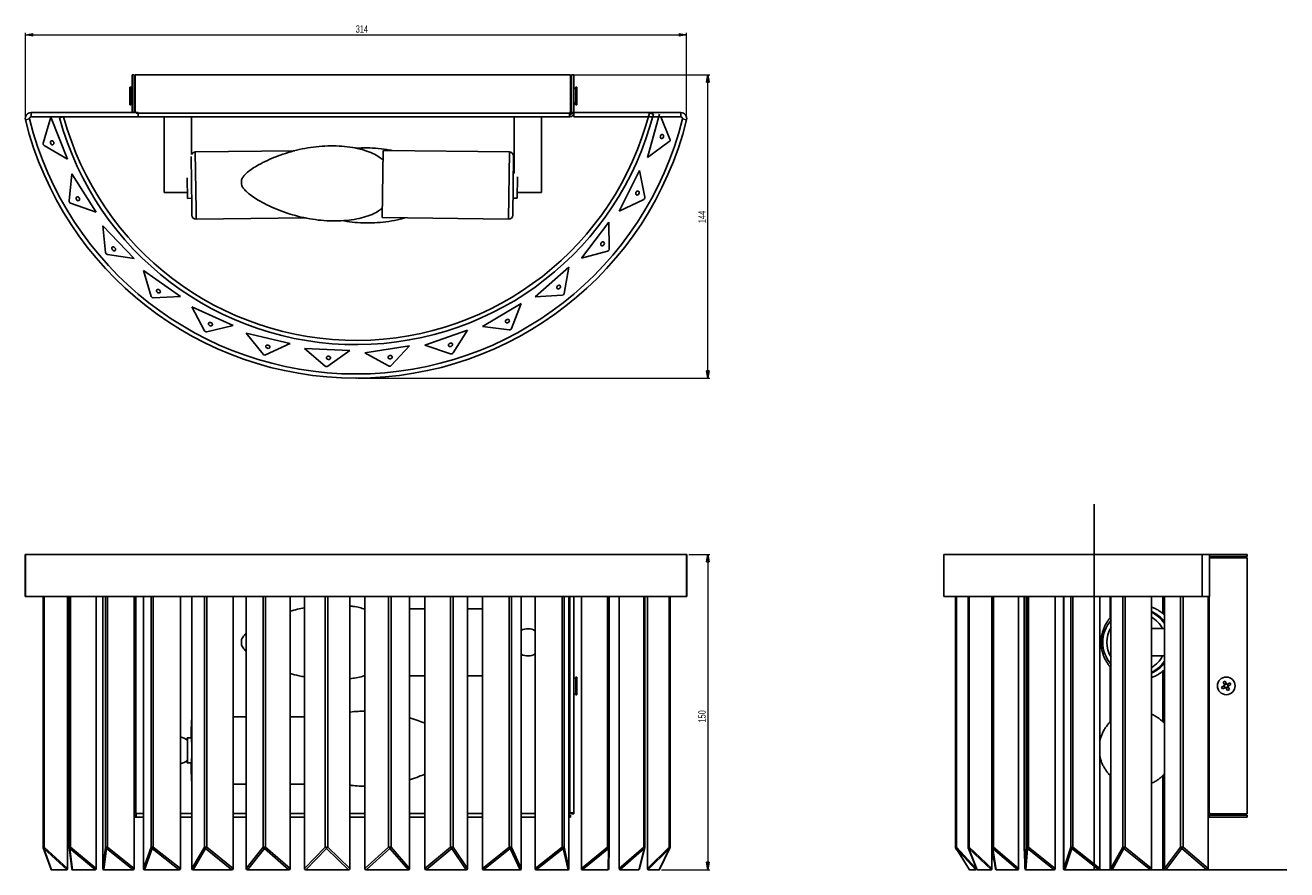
# Model space of a CAD drawing. Header units: millimetres. Extents: x 332 to 932, y 376 to 778.
import ezdxf

# ---------------------------------------------------------------- set-up
doc = ezdxf.new("R2010")
doc.units = ezdxf.units.MM
doc.header["$PDSIZE"] = -1
doc.styles.add('SLDTEXTSTYLE0', font='TXT', dxfattribs={"width": 0.75})
doc.dimstyles.new('SLDDIMSTYLE0', dxfattribs={"dimtxt": 3.5, "dimasz": 3.556, "dimexe": 0, "dimexo": 0.0625, "dimgap": 0.875, "dimtad": 1, "dimdec": 0, "dimrnd": 1e-09, "dimzin": 12, "dimdsep": 46, "dimtxsty": 'SLDTEXTSTYLE0', "dimblk1": 'CLOSED', "dimblk2": 'CLOSED', "dimsah": 1, "dimcen": 0.09, "dimadec": 0, "dimazin": 3, "dimtfac": 1, "dimtdec": 0, "dimtofl": 0, "dimtmove": 0, "dimatfit": 3, "dimldrblk": 'CLOSED', "dimfxl": 0, "dimfrac": 2, "dimtolj": 1, "dimtzin": 12, "dimarcsym": 0})

# ---------------------------------------------------------------- blocks, each defined once
blk = doc.blocks.new('_Closed')
at = {"color": 0, "linetype": 'ByBlock', "lineweight": -2}
for p, q in [((-1, 0.166667), (0, 0)), ((-1, 0.166667), (-1, -0.166667)), ((0, 0), (-1, -0.166667)), ((0, 0), (-1, 0))]:
    blk.add_line(p, q, dxfattribs=at)
blk = doc.blocks.new('_D')
at = {"color": 7, "linetype": 'Continuous', "lineweight": 0}
for p, q in [((647.38, 526.08), (657.46, 526.08)), ((656.46, 526.08), (656.46, 376.08)), ((634.37, 376.08), (657.46, 376.08))]:
    blk.add_line(p, q, dxfattribs=at)
at = {"color": 7, "linetype": 'Continuous', "lineweight": 18, "xscale": 3.556, "yscale": 3.556}
for p, rotation in [((656.46, 526.08, -47.77), 90.0000000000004), ((656.46, 376.08, -47.77), 270.0000000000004)]:
    blk.add_blockref('_Closed', p, dxfattribs=dict(at, rotation=rotation))
at = {"color": 7, "linetype": 'Continuous', "lineweight": 18, "insert": (651.95, 446.11), "char_height": 3.5, "attachment_point": 1, "rotation": 90, "style": 'SLDTEXTSTYLE0'}
blk.add_mtext('150', dxfattribs=at)
blk = doc.blocks.new('_D_1')
at = {"color": 7, "linetype": 'Continuous', "lineweight": 0}
for p, q in [((592.12, 754.25), (657.46, 754.25)), ((656.46, 609.93), (656.46, 754.25)), ((490.18, 609.93), (657.46, 609.93))]:
    blk.add_line(p, q, dxfattribs=at)
at = {"color": 7, "linetype": 'Continuous', "lineweight": 18, "xscale": 3.556, "yscale": 3.556}
for p, rotation in [((656.46, 754.25), 90.0000000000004), ((656.46, 609.93), 270.0000000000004)]:
    blk.add_blockref('_Closed', p, dxfattribs=dict(at, rotation=rotation))
at = {"color": 7, "linetype": 'Continuous', "lineweight": 18, "insert": (651.95, 683.7), "char_height": 3.5, "attachment_point": 1, "rotation": 90, "style": 'SLDTEXTSTYLE0'}
blk.add_mtext('144', dxfattribs=at)
blk = doc.blocks.new('_D_2')
at = {"color": 7, "linetype": 'Continuous', "lineweight": 0}
for p, q in [((331.99, 733.78), (331.99, 774.28)), ((646.38, 733.78), (646.38, 774.28)), ((331.99, 773.28), (646.38, 773.28))]:
    blk.add_line(p, q, dxfattribs=at)
at = {"color": 7, "linetype": 'Continuous', "lineweight": 18, "xscale": 3.556, "yscale": 3.556, "rotation": 180.0000000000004}
blk.add_blockref('_Closed', (331.99, 773.28), dxfattribs=at)
at = {"color": 7, "linetype": 'Continuous', "lineweight": 18, "xscale": 3.556, "yscale": 3.556}
blk.add_blockref('_Closed', (646.38, 773.28), dxfattribs=at)
at = {"color": 7, "linetype": 'Continuous', "lineweight": 18, "insert": (489.04, 777.79), "char_height": 3.5, "attachment_point": 1, "style": 'SLDTEXTSTYLE0'}
blk.add_mtext('314', dxfattribs=at)

msp = doc.modelspace()

# ---------------------------------------------------------------- linework, layer by layer
at = {"color": 7, "linetype": 'Continuous', "lineweight": 25}
for p, q in [((383.68, 754.25), (382.68, 754.25)), ((382.68, 736.3), (382.68, 754.25)), ((383.68, 736.3), (383.68, 754.25)), ((384.25, 754.25), (591.12, 754.25)), ((384.25, 754.25), (384.25, 736.3)), ((591.12, 736.3), (591.12, 754.25)), ((591.68, 754.25), (592.68, 754.25)), ((591.68, 754.25), (591.68, 736.3)), ((592.68, 754.25), (592.68, 736.3)), ((382.12, 748.45), (381.62, 748.45)), ((381.62, 742.94), (381.62, 748.45)), ((382.68, 747.89), (382.12, 748.45)), ((382.12, 742.94), (382.12, 748.45)), ((384.03, 746.55), (383.68, 746.89)), ((593.64, 748.45), (592.68, 747.5)), ((594.14, 748.45), (593.64, 748.45)), ((593.64, 748.45), (593.64, 740.05)), ((594.14, 748.45), (594.14, 740.05)), ((381.62, 740.05), (381.62, 742.94)), ((381.62, 740.05), (382.12, 740.05)), ((382.12, 740.05), (382.12, 742.94)), ((382.12, 740.05), (382.68, 740.62)), ((383.68, 741.62), (384.03, 741.96)), ((592.68, 741.01), (593.64, 740.05)), ((593.64, 740.05), (594.14, 740.05)), ((333.93, 733.26), (331.99, 732.78)), ((334.7, 736.25), (334.7, 734.25)), ((334.7, 736.25), (385.68, 736.25)), ((334.7, 734.25), (385.68, 734.25)), ((340.48, 721.74), (344.11, 734.08)), ((352.03, 714.09), (344.11, 734.08)), ((350.17, 734.25), (348.24, 733.73)), ((383.68, 736.3), (382.68, 736.3)), ((382.68, 736.25), (382.68, 736.3)), ((383.68, 736.25), (383.68, 736.3)), ((384.73, 736.3), (384.25, 736.3)), ((384.73, 736.3), (384.73, 736.05)), ((384.73, 736.05), (590.63, 736.05)), ((385.68, 736.25), (385.68, 734.25)), ((590.63, 734.25), (385.68, 734.25)), ((397.98, 734.25), (397.98, 698.25)), ((410.98, 716.36), (410.98, 734.25)), ((564.38, 734.25), (564.38, 707.52)), ((577.38, 698.25), (577.38, 734.25)), ((591.12, 736.3), (590.63, 736.3)), ((590.63, 736.05), (590.63, 736.3)), ((590.63, 734.25), (590.63, 736.05)), ((590.88, 735.25), (590.63, 735.25)), ((590.88, 734.25), (590.63, 734.25)), ((590.88, 735.25), (590.88, 734.25)), ((591.68, 736.3), (592.68, 736.3)), ((591.68, 736.3), (591.68, 736.05)), ((591.68, 736.05), (592.68, 736.05)), ((592.68, 736.3), (592.68, 736.25)), ((592.68, 734.25), (592.68, 736.25)), ((592.68, 736.25), (643.66, 736.25)), ((592.68, 734.25), (643.66, 734.25)), ((633.53, 735.58), (627.82, 714.86)), ((628.67, 736.05), (630.61, 735.55)), ((638.47, 723.71), (634.09, 734.25)), ((643.66, 734.25), (643.66, 736.25)), ((646.38, 732.78), (644.44, 733.26)), ((340.94, 720.6), (352.03, 714.09)), ((638.15, 722.52), (627.82, 714.86)), ((411.11, 691.25), (410.81, 715.44)), ((460.1, 718.14), (412.78, 717.54)), ((502.09, 718.3), (501.69, 686.31)), ((562.09, 717.55), (502.09, 718.3)), ((564.06, 715.52), (563.71, 687.53)), ((623.94, 708.71), (614.38, 689.45)), ((626.53, 696.11), (623.94, 708.71)), ((352.79, 694.29), (354, 707.1)), ((365.58, 688.98), (354, 707.1)), ((408.94, 705.18), (409.06, 695.49)), ((564.38, 707.52), (563.96, 707.52)), ((565.81, 695.5), (565.94, 705.77)), ((397.98, 698.25), (409.02, 698.25)), ((565.84, 698.25), (577.38, 698.25)), ((353.45, 693.26), (365.58, 688.98)), ((409.06, 695.49), (411.06, 695.52)), ((411.16, 687.52), (411.11, 691.25)), ((563.81, 695.52), (565.81, 695.5)), ((625.98, 695.01), (614.38, 689.45)), ((413.18, 685.54), (465.18, 686.2)), ((501.69, 686.31), (561.68, 685.55)), ((609.4, 684.16), (596.34, 667.08)), ((609.54, 671.3), (609.4, 684.16)), ((370.11, 669.69), (368.86, 682.49)), ((383.68, 666.92), (368.86, 682.49)), ((370.96, 668.8), (383.68, 666.92)), ((608.79, 670.32), (596.34, 667.08)), ((405.66, 648.72), (388.13, 661.18)), ((391.81, 648.85), (388.13, 661.18)), ((590.45, 662.83), (574.37, 648.56)), ((588.12, 650.18), (590.45, 662.83)), ((392.81, 648.14), (405.66, 648.72)), ((587.2, 649.36), (574.37, 648.56)), ((430.7, 635.05), (411.12, 643.93)), ((417.08, 632.53), (411.12, 643.93)), ((567.77, 645.51), (549.26, 634.57)), ((563.08, 633.54), (567.77, 645.51)), ((418.2, 632.02), (430.7, 635.05)), ((457.9, 626.4), (436.98, 631.39)), ((445, 621.34), (436.98, 631.39)), ((542.2, 632.84), (521.95, 625.63)), ((535.31, 621.98), (542.2, 632.84)), ((562.02, 632.91), (549.26, 634.57)), ((446.2, 621.05), (457.9, 626.4)), ((486.24, 623.11), (464.76, 624.01)), ((474.55, 615.67), (464.76, 624.01)), ((514.69, 625.28), (493.43, 622.07)), ((505.85, 615.94), (514.69, 625.28)), ((534.15, 621.57), (521.95, 625.63)), ((475.78, 615.62), (486.24, 623.11)), ((504.63, 615.75), (493.43, 622.07)), ((331.9, 526.08), (331.9, 506.08)), ((331.99, 526.08), (331.9, 526.08)), ((331.99, 526.08), (331.99, 506.08)), ((646.38, 526.08), (331.99, 526.08)), ((646.38, 526.08), (646.38, 506.08)), ((646.46, 526.08), (646.38, 526.08)), ((646.46, 506.08), (646.46, 526.08)), ((768.64, 526.08), (768.64, 506.08)), ((891.49, 526.08), (768.64, 526.08)), ((891.49, 526.08), (891.49, 506.08)), ((894.96, 526.08), (891.49, 526.08)), ((894.96, 526.08), (895.01, 526.08)), ((894.96, 526.08), (894.96, 506.08)), ((894.96, 525.08), (895.01, 525.08)), ((895.01, 524.03), (894.96, 524.03)), ((895.01, 525.08), (895.01, 526.08)), ((895.01, 526.08), (912.96, 526.08)), ((895.01, 525.08), (912.96, 525.08)), ((895.01, 524.03), (895.01, 524.51)), ((912.96, 524.51), (895.01, 524.51)), ((912.96, 525.08), (912.96, 526.08)), ((912.96, 524.51), (912.96, 402.64)), ((331.99, 506.08), (331.9, 506.08)), ((646.38, 506.08), (331.99, 506.08)), ((340.44, 506.08), (340.44, 386.83)), ((352.03, 376.69), (352.03, 506.08)), ((352.79, 506.08), (352.79, 386.83)), ((365.58, 376.69), (365.58, 506.08)), ((368.86, 506.08), (368.86, 376.69)), ((383.68, 376.69), (383.68, 506.08)), ((388.13, 506.08), (388.13, 376.69)), ((405.66, 376.69), (405.66, 506.08)), ((411.12, 506.08), (411.12, 376.69)), ((430.7, 376.69), (430.7, 506.08)), ((436.98, 506.08), (436.98, 376.69)), ((457.9, 376.69), (457.9, 506.08)), ((464.76, 506.08), (464.76, 376.69)), ((486.24, 376.69), (486.24, 506.08)), ((493.43, 506.08), (493.43, 376.69)), ((514.69, 376.69), (514.69, 506.08)), ((521.95, 506.08), (521.95, 376.69)), ((542.2, 376.69), (542.2, 506.08)), ((549.26, 506.08), (549.26, 376.69)), ((567.77, 376.69), (567.77, 506.08)), ((574.37, 506.08), (574.37, 376.69)), ((590.45, 376.69), (590.45, 506.08)), ((592.68, 506.08), (592.68, 403.13)), ((596.34, 506.08), (596.34, 376.69)), ((609.54, 506.08), (609.54, 386.83)), ((614.38, 506.08), (614.38, 376.69)), ((626.55, 386.83), (626.55, 506.08)), ((627.82, 506.08), (627.82, 376.69)), ((638.55, 386.83), (638.55, 506.08)), ((646.46, 506.08), (646.38, 506.08)), ((891.49, 506.08), (768.64, 506.08)), ((774.15, 506.08), (774.15, 386.83)), ((774.34, 506.08), (774.34, 386.83)), ((780.23, 506.08), (780.23, 386.83)), ((791.55, 376.69), (791.55, 506.08)), ((791.62, 506.08), (791.62, 386.83)), ((804.23, 376.69), (804.23, 506.08)), ((806.85, 506.08), (806.85, 386.83)), ((807.27, 506.08), (807.27, 376.69)), ((821.54, 376.69), (821.54, 506.08)), ((825.63, 376.69), (825.63, 506.08)), ((825.79, 506.08), (825.79, 376.69)), ((842.87, 376.69), (842.87, 506.08)), ((847.69, 495.83), (847.69, 506.08)), ((848.16, 506.08), (848.16, 376.69)), ((867.42, 376.69), (867.42, 506.08)), ((872.8, 497.94), (872.8, 506.08)), ((873.57, 506.08), (873.57, 376.69)), ((894.96, 506.08), (891.49, 506.08)), ((894.3, 376.69), (894.3, 506.08)), ((521.95, 500.28), (514.69, 500.28)), ((549.26, 500.28), (542.2, 500.28)), ((873.57, 490.78), (867.42, 490.78)), ((867.42, 477.78), (873.57, 477.78)), ((514.69, 468.28), (521.95, 468.28)), ((542.2, 468.28), (549.26, 468.28)), ((847.69, 446.27), (847.69, 472.71)), ((872.8, 446.51), (872.8, 470.62)), ((593.64, 467.78), (592.68, 466.82)), ((594.14, 467.78), (593.64, 467.78)), ((593.64, 467.78), (593.64, 461.63)), ((594.14, 467.78), (594.14, 461.63)), ((900.78, 463.01), (901.94, 463.62)), ((901.25, 462.1), (900.78, 463.01)), ((902.42, 462.71), (901.25, 462.1)), ((901.49, 465.29), (902.4, 465.76)), ((902.1, 464.12), (901.49, 465.29)), ((902.36, 462.68), (901.89, 463.59)), ((902.07, 464.18), (902.98, 464.65)), ((902.4, 465.76), (903.01, 464.6)), ((903.53, 461.39), (902.92, 462.55)), ((903.86, 462.97), (902.95, 462.5)), ((903.51, 464.44), (904.68, 465.05)), ((903.57, 464.47), (904.04, 463.56)), ((903.83, 463.03), (904.44, 461.86)), ((905.15, 464.14), (903.99, 463.53)), ((904.68, 465.05), (905.15, 464.14)), ((592.68, 460.33), (593.64, 459.38)), ((593.64, 461.63), (593.64, 459.38)), ((593.64, 459.38), (594.14, 459.38)), ((594.14, 461.63), (594.14, 459.38)), ((904.44, 461.86), (903.53, 461.39)), ((436.98, 448.88), (430.7, 448.88)), ((464.76, 448.88), (457.9, 448.88)), ((410.98, 438.88), (408.98, 438.88)), ((411.12, 441.38), (411.11, 442.4)), ((408.98, 426.88), (410.98, 426.88)), ((847.69, 376.69), (847.69, 421.09)), ((872.8, 376.69), (872.8, 420.86)), ((430.7, 416.88), (436.98, 416.88)), ((457.9, 416.88), (464.76, 416.88)), ((383.68, 403.13), (384.48, 403.13)), ((383.68, 402.64), (383.68, 403.13)), ((383.68, 402.64), (383.68, 402.64)), ((384.25, 402.08), (384.25, 401.08)), ((384.73, 402.08), (384.25, 402.08)), ((384.48, 403.13), (384.73, 403.13)), ((384.73, 403.13), (384.73, 402.88)), ((384.73, 402.88), (384.73, 401.08)), ((590.63, 402.88), (590.63, 403.13)), ((590.63, 403.13), (590.88, 403.13)), ((590.63, 401.08), (590.63, 402.88)), ((591.12, 402.08), (590.63, 402.08)), ((590.88, 403.13), (592.68, 403.13)), ((591.12, 402.08), (591.12, 401.08)), ((591.68, 403.13), (591.68, 402.64)), ((591.68, 402.64), (592.68, 402.64)), ((592.68, 403.13), (592.68, 402.64)), ((894.3, 403.13), (894.76, 403.13)), ((894.76, 403.13), (895.01, 403.13)), ((894.76, 402.08), (894.76, 401.08)), ((895.01, 402.08), (894.76, 402.08)), ((895.01, 403.13), (895.01, 402.64)), ((895.01, 402.64), (912.96, 402.64)), ((895.01, 402.08), (895.01, 401.08)), ((912.96, 402.08), (895.01, 402.08)), ((912.96, 402.08), (912.96, 401.08)), ((384.73, 401.08), (384.25, 401.08)), ((388.13, 401.08), (384.73, 401.08)), ((411.12, 401.08), (405.66, 401.08)), ((436.98, 401.08), (430.7, 401.08)), ((464.76, 401.08), (457.9, 401.08)), ((493.43, 401.08), (486.24, 401.08)), ((521.95, 401.08), (514.69, 401.08)), ((549.26, 401.08), (542.2, 401.08)), ((574.37, 401.08), (567.77, 401.08)), ((590.63, 401.08), (590.45, 401.08)), ((591.12, 401.08), (590.63, 401.08)), ((895.01, 401.08), (894.76, 401.08)), ((912.96, 401.08), (895.01, 401.08)), ((340.5, 386.49), (344.17, 376.24)), ((351.8, 376.08), (340.71, 386.21)), ((340.71, 386.21), (344.34, 376.08)), ((340.94, 386.83), (352.03, 376.69)), ((352.79, 386.71), (354.01, 376.51)), ((365.25, 376.08), (353.12, 386.21)), ((353.12, 386.21), (354.33, 376.08)), ((353.45, 386.83), (365.58, 376.69)), ((368.86, 376.69), (370.11, 386.83)), ((370.54, 386.21), (369.28, 376.08)), ((370.11, 386.83), (370.96, 386.83)), ((383.26, 376.08), (370.54, 386.21)), ((370.96, 386.83), (383.68, 376.69)), ((388.13, 376.69), (391.81, 386.83)), ((392.31, 386.21), (388.64, 376.08)), ((391.81, 386.83), (392.81, 386.83)), ((405.16, 376.08), (392.31, 386.21)), ((392.81, 386.83), (405.66, 376.69)), ((411.12, 376.69), (417.08, 386.83)), ((417.64, 386.21), (411.68, 376.08)), ((417.08, 386.83), (418.2, 386.83)), ((430.14, 376.08), (417.64, 386.21)), ((418.2, 386.83), (430.7, 376.69)), ((436.98, 376.69), (445, 386.83)), ((445.6, 386.21), (437.58, 376.08)), ((445, 386.83), (446.2, 386.83)), ((457.3, 376.08), (445.6, 386.21)), ((446.2, 386.83), (457.9, 376.69)), ((464.76, 376.69), (474.55, 386.83)), ((475.17, 386.21), (465.37, 376.08)), ((474.55, 386.83), (475.78, 386.83)), ((485.62, 376.08), (475.17, 386.21)), ((475.78, 386.83), (486.24, 376.69)), ((493.43, 376.69), (504.63, 386.83)), ((505.24, 386.21), (494.04, 376.08)), ((504.63, 386.83), (505.85, 386.83)), ((514.08, 376.08), (505.24, 386.21)), ((505.85, 386.83), (514.69, 376.69)), ((521.95, 376.69), (534.15, 386.83)), ((534.73, 386.21), (522.53, 376.08)), ((534.15, 386.83), (535.31, 386.83)), ((541.62, 376.08), (534.73, 386.21)), ((535.31, 386.83), (542.2, 376.69)), ((549.26, 376.69), (562.02, 386.83)), ((562.55, 386.21), (549.79, 376.08)), ((562.02, 386.83), (563.08, 386.83)), ((567.24, 376.08), (562.55, 386.21)), ((563.08, 386.83), (567.77, 376.69)), ((574.37, 376.69), (587.2, 386.83)), ((587.66, 386.21), (574.83, 376.08)), ((587.2, 386.83), (588.12, 386.83)), ((589.99, 376.08), (587.66, 386.21)), ((588.12, 386.83), (590.45, 376.69)), ((596.34, 376.69), (608.79, 386.83)), ((609.16, 386.21), (596.72, 376.08)), ((608.79, 386.83), (609.54, 386.83)), ((609.03, 376.08), (609.16, 386.21)), ((609.54, 386.83), (609.4, 376.69)), ((614.38, 376.69), (625.98, 386.83)), ((626.26, 386.21), (614.66, 376.08)), ((623.67, 376.08), (626.26, 386.21)), ((623.91, 376.34), (626.52, 386.58)), ((627.82, 376.69), (638.15, 386.83)), ((638.31, 386.21), (627.98, 376.08)), ((633.37, 376.08), (638.31, 386.21)), ((633.46, 376.15), (638.45, 386.39)), ((774.34, 386.23), (775.52, 384.63)), ((774.49, 386.3), (780.84, 376.1)), ((783.9, 376.08), (774.56, 386.21)), ((774.56, 386.21), (780.87, 376.08)), ((774.65, 386.83), (783.99, 376.69)), ((780.3, 386.45), (784.41, 376.21)), ((791.35, 376.08), (780.49, 386.21)), ((780.49, 386.21), (784.55, 376.08)), ((780.7, 386.83), (791.55, 376.69)), ((791.63, 386.66), (793.3, 376.45)), ((803.91, 376.08), (791.94, 386.21)), ((791.94, 386.21), (793.6, 376.08)), ((792.25, 386.83), (804.23, 376.69)), ((806.85, 386.77), (807.27, 379.49)), ((807.27, 376.69), (808.08, 386.83)), ((808.49, 386.21), (807.68, 376.08)), ((808.08, 386.83), (808.89, 386.83)), ((821.13, 376.08), (808.49, 386.21)), ((808.89, 386.83), (821.54, 376.69)), ((825.79, 376.69), (829.03, 386.83)), ((829.52, 386.21), (826.28, 376.08)), ((829.03, 386.83), (830.01, 386.83)), ((842.38, 376.08), (829.52, 386.21)), ((830.01, 386.83), (842.87, 376.69)), ((848.16, 376.69), (853.72, 386.83)), ((854.27, 386.21), (848.72, 376.08)), ((853.72, 386.83), (854.82, 386.83)), ((866.87, 376.08), (854.27, 386.21)), ((854.82, 386.83), (867.42, 376.69)), ((873.57, 376.69), (881.24, 386.83)), ((881.83, 386.21), (874.16, 376.08)), ((881.24, 386.83), (882.42, 386.83)), ((893.7, 376.08), (881.83, 386.21)), ((882.42, 386.83), (894.3, 376.69)), ((791.55, 383.85), (792.74, 379.86)), ((344.34, 376.08), (351.8, 376.08)), ((354.33, 376.08), (365.25, 376.08)), ((369.28, 376.08), (383.26, 376.08)), ((388.64, 376.08), (405.16, 376.08)), ((411.68, 376.08), (430.14, 376.08)), ((437.58, 376.08), (457.3, 376.08)), ((465.37, 376.08), (485.62, 376.08)), ((494.04, 376.08), (514.08, 376.08)), ((522.53, 376.08), (541.62, 376.08)), ((549.79, 376.08), (567.24, 376.08)), ((574.83, 376.08), (589.99, 376.08)), ((596.72, 376.08), (609.03, 376.08)), ((614.66, 376.08), (623.67, 376.08)), ((627.98, 376.08), (633.37, 376.08)), ((780.87, 376.08), (783.9, 376.08)), ((783.99, 376.69), (783.99, 377.25)), ((784.55, 376.08), (791.35, 376.08)), ((793.6, 376.08), (803.91, 376.08)), ((807.68, 376.08), (821.13, 376.08)), ((826.28, 376.08), (826.08, 376.08)), ((826.28, 376.08), (842.38, 376.08)), ((848.72, 376.08), (848.21, 376.08)), ((848.72, 376.08), (866.87, 376.08)), ((874.16, 376.08), (873.37, 376.08)), ((874.16, 376.08), (893.7, 376.08))]:
    msp.add_line(p, q, dxfattribs=at)
at = {"color": 8, "linetype": 'Continuous', "lineweight": 25}
for p, q in [((384.03, 743.53), (384.03, 746.55)), ((384.03, 741.96), (384.03, 743.53)), ((413.13, 689.81), (412.78, 717.54)), ((562.09, 717.55), (561.68, 685.55)), ((413.18, 685.54), (413.13, 689.81)), ((340.94, 506.08), (340.94, 386.83)), ((353.45, 506.08), (353.45, 386.83)), ((370.11, 386.83), (370.11, 506.08)), ((370.96, 506.08), (370.96, 386.83)), ((384.48, 506.08), (384.48, 403.13)), ((391.81, 386.83), (391.81, 506.08)), ((392.81, 506.08), (392.81, 386.83)), ((417.08, 386.83), (417.08, 506.08)), ((418.2, 506.08), (418.2, 386.83)), ((445, 386.83), (445, 506.08)), ((446.2, 506.08), (446.2, 386.83)), ((474.55, 386.83), (474.55, 506.08)), ((475.78, 506.08), (475.78, 386.83)), ((504.63, 386.83), (504.63, 506.08)), ((505.85, 506.08), (505.85, 386.83)), ((534.15, 386.83), (534.15, 506.08)), ((535.31, 506.08), (535.31, 386.83)), ((562.02, 386.83), (562.02, 506.08)), ((563.08, 506.08), (563.08, 386.83)), ((587.2, 386.83), (587.2, 506.08)), ((588.12, 506.08), (588.12, 386.83)), ((590.88, 403.13), (590.88, 506.08)), ((608.79, 386.83), (608.79, 506.08)), ((625.98, 386.83), (625.98, 506.08)), ((638.15, 386.83), (638.15, 506.08)), ((774.33, 506.08), (774.33, 386.83)), ((774.65, 506.08), (774.65, 386.83)), ((780.7, 506.08), (780.7, 386.83)), ((792.25, 506.08), (792.25, 386.83)), ((806.85, 506.08), (806.85, 386.83)), ((808.08, 386.83), (808.08, 506.08)), ((808.89, 506.08), (808.89, 386.83)), ((829.03, 386.83), (829.03, 506.08)), ((830.01, 506.08), (830.01, 386.83)), ((853.72, 386.83), (853.72, 506.08)), ((854.82, 506.08), (854.82, 386.83)), ((881.24, 386.83), (881.24, 506.08)), ((882.42, 506.08), (882.42, 386.83)), ((894.76, 506.08), (894.76, 403.13)), ((384.73, 402.88), (388.13, 402.88)), ((405.66, 402.88), (411.12, 402.88)), ((430.7, 402.88), (436.98, 402.88)), ((457.9, 402.88), (464.76, 402.88)), ((486.24, 402.88), (493.43, 402.88)), ((514.69, 402.88), (521.95, 402.88)), ((542.2, 402.88), (549.26, 402.88)), ((567.77, 402.88), (574.37, 402.88)), ((590.45, 402.88), (590.63, 402.88)), ((340.44, 386.83), (340.94, 386.83)), ((352.79, 386.83), (353.45, 386.83)), ((625.98, 386.83), (626.55, 386.83)), ((638.15, 386.83), (638.55, 386.83)), ((774.15, 386.83), (774.33, 386.83)), ((774.33, 386.83), (774.34, 386.82)), ((774.34, 386.83), (774.65, 386.83)), ((780.23, 386.83), (780.7, 386.83)), ((791.55, 384.09), (792.66, 380.39)), ((791.62, 386.83), (792.25, 386.83)), ((806.85, 386.83), (807.27, 379.54)), ((806.85, 386.77), (806.85, 386.83)), ((806.85, 386.83), (806.85, 386.83))]:
    msp.add_line(p, q, dxfattribs=at)
at = {"color": 7, "linetype": 'Continuous'}
for p, q in [((840.17, 549.93), (840.17, 376.08)), ((840.17, 376.08), (931.74, 376.08))]:
    msp.add_line(p, q, dxfattribs=at)
at = {"color": 8, "linetype": 'Continuous', "lineweight": 25, "flags": 128}
for points in [[(411, 446.84), (410.98, 446.88), (410.96, 446.75), (410.95, 446.67)], [(410.96, 418.99), (410.98, 418.88), (411, 418.93)], [(774.49, 386.3), (774.51, 386.27), (774.56, 386.21)]]:
    msp.add_lwpolyline(points, dxfattribs=at)
at = {"color": 7, "linetype": 'Continuous', "lineweight": 25, "flags": 128}
for points in [[(408.94, 437.61), (408.95, 438.23), (408.96, 438.68), (408.98, 438.87), (409, 438.8), (409.01, 438.47), (409.02, 437.9), (409.04, 437.1), (409.05, 436.13), (409.05, 435.01), (409.06, 433.79), (409.06, 432.54), (409.06, 431.3), (409.05, 430.13), (409.04, 429.08), (409.03, 428.2), (409.02, 427.52), (409, 427.08), (408.99, 426.88), (408.97, 426.95), (408.96, 427.28), (408.94, 427.85), (408.94, 428.14)], [(894.76, 401.08), (894.41, 401.11), (894.3, 401.14)]]:
    msp.add_lwpolyline(points, dxfattribs=at)
at = {"color": 7, "linetype": 'Continuous', "lineweight": 25}
msp.add_circle((902.96, 463.58), 4.2, dxfattribs=at)
for centre, radius, start, end in [((384.74, 747.25), 1, 225, 240.9185), ((591.03, 747.25), 1, 275.28641, 311.13381), ((384.74, 741.25), 1, 119.0815, 135), ((591.03, 741.25), 1, 48.86619, 84.71359), ((334.7, 733.45), 2.8, 90, 193.98724), ((489.18, 771.93), 162, 193.98724, 346.01276), ((334.7, 733.45), 0.8, 90, 193.98724), ((489.18, 771.93), 160, 193.98724, 346.01276), ((489.18, 771.93), 146.03, 195.16559, 345.57502), ((489.18, 771.93), 144.03, 195.16559, 345.57502), ((590.88, 736.05), 1.8, 270, 0), ((590.88, 736.05), 0.8, 270, 0), ((643.66, 733.45), 2.8, 346.01276, 90), ((643.66, 733.45), 0.8, 346.01276, 90), ((341.44, 721.46), 1, 163.59527, 239.59527), ((637.55, 723.33), 1, 306.59527, 22.59527), ((412.81, 715.54), 2, 90.72145, 155.71674), ((562.06, 715.55), 2, 359.27855, 89.27855), ((625.55, 695.91), 1, 295.59527, 11.59527), ((353.79, 694.2), 1, 174.59527, 250.59527), ((413.16, 687.54), 2, 180.72145, 270.72145), ((561.71, 687.55), 2, 269.27855, 359.27855), ((371.11, 669.79), 1, 185.59527, 261.59527), ((608.54, 671.29), 1, 284.59527, 0.59527), ((392.76, 649.14), 1, 196.59527, 272.59527), ((587.14, 650.36), 1, 273.59527, 349.59527), ((417.97, 633), 1, 207.59527, 283.59527), ((562.14, 633.9), 1, 262.59527, 338.59527), ((445.79, 621.96), 1, 218.59527, 294.59527), ((534.47, 622.52), 1, 251.59527, 327.59527), ((475.2, 616.43), 1, 229.59527, 305.59527), ((505.13, 616.62), 1, 240.59527, 316.59527), ((861.02, 484.28), 16, 38.31714, 66.40039), ((860.26, 484.28), 16, 33.71507, 63.41227), ((860.26, 484.28), 16, 139.12646, 220.87354), ((570.88, 484.28), 6.5, 57.57679, 118.62647), ((570.88, 484.28), 6.5, 241.37353, 302.42321), ((860.26, 484.27), 16, 296.58777, 326.28488), ((861.02, 484.27), 16, 293.59966, 321.68282), ((902.96, 463.58), 1.03, 147.74732, 177.52267), ((902.96, 463.58), 0.851, 170.39389, 244.8761), ((902.96, 463.58), 0.851, 154.8761, 170.39389), ((902.96, 463.58), 0.851, 80.39389, 154.8761), ((902.96, 463.58), 1.03, 237.74732, 267.52267), ((902.96, 463.58), 0.851, 244.8761, 260.39389), ((902.96, 463.58), 0.851, 260.39389, 334.8761), ((902.96, 463.58), 1.03, 57.74732, 87.52267), ((902.96, 463.58), 0.851, 64.8761, 80.39389), ((902.96, 463.58), 0.851, 350.39389, 64.8761), ((902.96, 463.58), 0.851, 334.8761, 350.39389), ((902.96, 463.58), 1.03, 327.74732, 357.52267), ((631.25, 439.12), 220.43, 178.03784, 180.06399), ((339.65, 442.75), 71.47, 359.71743, 3.27877), ((404.48, 432.88), 6.5, 46.75543, 79.59344), ((225.6, 432.88), 185.48, 358.14628, 1.85372), ((144.96, 432.88), 264.07, 359.71282, 0.28718), ((404.48, 432.88), 6.5, 280.40656, 313.24457), ((590.71, 426.05), 179.89, 179.73692, 182.24852), ((297.5, 424.26), 113.63, 357.3109, 0.05822), ((894.76, 402.88), 0.8, 234.15906, 270), ((341.44, 386.83), 1, 180, 199.71753), ((341.73, 386.18), 1.02, 141.05672, 178.53123), ((353.79, 386.83), 1, 180, 186.8162), ((354.89, 385.66), 1.85, 140.7892, 162.58799), ((370.92, 386.93), 0.815, 187.26106, 241.91611), ((374.96, 383.62), 5.13, 141.22828, 149.59455), ((392.76, 387.09), 0.995, 195.67163, 242.69394), ((377.12, 399.1), 19.93, 319.67517, 321.95926), ((418.21, 387.29), 1.22, 202.43536, 242.20973), ((414.64, 389.5), 4.46, 312.31569, 323.03922), ((446.34, 387.53), 1.51, 207.66498, 240.75264), ((443.93, 388.43), 2.78, 306.91106, 324.67132), ((476.15, 387.81), 1.88, 211.57172, 238.3778), ((474.03, 387.96), 2.08, 302.97342, 327.07706), ((506.63, 388.19), 2.42, 214.38498, 234.96788), ((504.41, 387.64), 1.66, 300.16942, 330.47772), ((536.96, 388.89), 3.49, 216.32822, 230.25556), ((534.1, 387.39), 1.34, 298.3154, 335.10082), ((567.97, 391.41), 7.51, 217.62235, 223.82034), ((562.04, 387.18), 1.09, 297.38592, 341.17139), ((577.03, 378.73), 13, 35.09697, 38.4852), ((587.25, 387), 0.888, 297.55785, 348.85998), ((606.73, 385.15), 2.66, 23.48709, 39.06537), ((608.81, 386.85), 0.733, 299.28949, 358.15805), ((624.99, 386.02), 1.28, 8.74534, 39.20497), ((625.55, 386.83), 1, 345.69074, 0), ((637.51, 386.33), 0.809, 351.68166, 38.07085), ((637.55, 386.83), 1, 334.00702, 0), ((775.15, 386.83), 1, 180, 216.45104), ((775.34, 386.83), 1, 180, 211.92526), ((775.19, 386.43), 0.671, 143.87922, 199.12048), ((781.23, 386.83), 1, 180, 201.83419), ((781.43, 386.24), 0.94, 141.26167, 181.65812), ((792.62, 386.83), 1, 180, 189.28837), ((793.51, 385.8), 1.63, 140.76132, 165.28919), ((807.85, 386.83), 1, 180, 183.2887), ((808.86, 386.9), 0.787, 185.56008, 241.59746), ((812.01, 384.31), 4, 141.12336, 151.7191), ((829.96, 387.06), 0.959, 194.26528, 242.65948), ((763.88, 438.85), 84.14, 321.26992, 321.80532), ((854.82, 387.25), 1.18, 201.32501, 242.37501), ((850.77, 389.9), 5.09, 313.49169, 322.80829), ((882.53, 387.48), 1.45, 206.81924, 241.0849), ((880.01, 388.56), 2.97, 307.77237, 324.32349)]:
    msp.add_arc(centre, radius, start, end, dxfattribs=at)
at = {"color": 8, "linetype": 'Continuous', "lineweight": 25}
for centre, radius, start, end in [((860.24, 484.28), 14, 27.66178, 59.11599), ((860.24, 484.28), 14, 149.58291, 210.41709), ((860.24, 484.28), 14, 300.88407, 332.33816), ((341.07, 386.7), 0.605, 200.15448, 233.57501), ((353.49, 386.81), 0.706, 188.55507, 238.45994), ((625.89, 386.75), 0.647, 303.99215, 344.94161), ((637.96, 386.63), 0.545, 309.94654, 333.83435), ((774.84, 386.54), 0.58, 150.02115, 211.6729), ((780.85, 386.67), 0.586, 202.16964, 232.4931), ((792.31, 386.79), 0.688, 190.65028, 237.72694)]:
    msp.add_arc(centre, radius, start, end, dxfattribs=at)
at = {"color": 7, "linetype": 'Continuous', "lineweight": 25}
for centre, major_axis in [((634.64, 724.91), (0.266, 0.964)), ((344.71, 721.95), (-0.368, 0.93)), ((356.91, 695.3), (-0.539, 0.842)), ((623, 698.02), (0.445, 0.896)), ((373.96, 671.47), (-0.69, 0.724)), ((606.43, 673.84), (0.607, 0.794)), ((585.56, 653.27), (0.748, 0.664)), ((395.24, 651.33), (0.815, -0.579)), ((419.98, 635.62), (0.911, -0.413)), ((561.15, 637.06), (0.861, 0.509)), ((447.26, 624.92), (0.973, -0.232)), ((534.09, 625.81), (0.942, 0.335)), ((476.08, 619.62), (0.999, -0.042)), ((505.39, 619.92), (0.989, 0.149))]:
    msp.add_ellipse(centre, major_axis=major_axis, ratio=0.781286, dxfattribs=at)
for centre, major_axis, ratio, start_param, end_param in [((344.71, 377.7), (0.4, 1.62), 0.273012, 2.752381, 3.209219), ((351.43, 377.7), (-0.4, 1.62), 0.273012, 3.073966, 3.974795), ((354.88, 377.7), (0.64, 1.61), 0.372754, 2.539368, 3.28851), ((364.71, 377.7), (-0.64, 1.61), 0.372754, 2.994676, 3.895504), ((369.98, 377.7), (0.88, 1.58), 0.435939, 2.480283, 3.381111), ((382.56, 377.7), (-0.88, 1.58), 0.435939, 2.902074, 3.802903), ((389.46, 377.7), (1.11, 1.54), 0.467914, 2.566544, 3.467372), ((404.33, 377.7), (-1.11, 1.54), 0.467914, 2.815813, 3.716642), ((412.6, 377.7), (1.29, 1.5), 0.480184, 2.632547, 3.533375), ((429.22, 377.7), (-1.29, 1.5), 0.480184, 2.74981, 3.650639), ((438.56, 377.7), (1.41, 1.47), 0.483269, 2.673757, 3.574585), ((456.32, 377.7), (-1.41, 1.47), 0.483269, 2.7086, 3.609429), ((466.38, 377.7), (1.46, 1.46), 0.483566, 2.690622, 3.591451), ((484.62, 377.7), (-1.46, 1.46), 0.483566, 2.691735, 3.592563), ((495.04, 377.7), (1.44, 1.47), 0.483516, 2.684051, 3.584879), ((513.08, 377.7), (-1.44, 1.47), 0.483516, 2.698306, 3.599135), ((523.48, 377.7), (1.35, 1.49), 0.482185, 2.65364, 3.554468), ((540.67, 377.7), (-1.35, 1.49), 0.482185, 2.728718, 3.629546), ((550.66, 377.7), (1.2, 1.52), 0.475001, 2.598346, 3.499174), ((566.37, 377.7), (-1.2, 1.52), 0.475001, 2.784011, 3.68484), ((575.58, 377.7), (0.99, 1.56), 0.453132, 2.519829, 3.420657), ((589.23, 377.7), (-0.99, 1.56), 0.453132, 2.862529, 3.763357), ((597.33, 377.7), (0.75, 1.6), 0.404794, 2.427698, 3.328526), ((608.42, 377.7), (-0.75, 1.6), 0.404794, 2.954659, 3.855487), ((615.11, 377.7), (0.5, 1.62), 0.321017, 2.340252, 3.241081), ((623.22, 377.7), (-0.5, 1.62), 0.321017, 3.042105, 3.622823), ((628.25, 377.7), (0.28, 1.62), 0.202465, 2.275617, 3.176445), ((633.1, 377.7), (-0.28, 1.62), 0.202465, 3.10674, 3.415618), ((781.02, 377.7), (0.15, 1.62), 0.116134, 2.99031, 3.152519), ((783.75, 377.7), (-0.15, 1.62), 0.116134, 3.130667, 4.031495), ((784.89, 377.7), (0.36, 1.62), 0.251214, 2.790004, 3.19755), ((791.01, 377.7), (-0.36, 1.62), 0.251214, 3.085635, 3.986464), ((794.11, 377.7), (0.59, 1.61), 0.357325, 2.578688, 3.272548), ((803.4, 377.7), (-0.59, 1.61), 0.357325, 3.010638, 3.911466), ((808.35, 377.7), (0.84, 1.58), 0.427057, 2.463361, 3.364189), ((820.46, 377.7), (-0.84, 1.58), 0.427057, 2.918996, 3.819825), ((826.81, 377.7), (0.94, 1.57), 0.446659, 2.503642, 3.40447), ((827.08, 377.7), (1.07, 1.55), 0.463924, 2.552095, 3.452923), ((841.58, 377.7), (-1.07, 1.55), 0.463924, 2.830262, 3.731091), ((849.06, 377.7), (1.16, 1.53), 0.472443, 2.58565, 3.486479), ((849.62, 377.7), (1.26, 1.51), 0.478894, 2.622358, 3.523186), ((865.97, 377.7), (-1.26, 1.51), 0.478894, 2.759999, 3.660828), ((874.31, 377.7), (1.33, 1.49), 0.481514, 2.645453, 3.546281), ((875.13, 377.7), (1.39, 1.48), 0.483045, 2.668113, 3.568941), ((892.73, 377.7), (-1.39, 1.48), 0.483045, 2.714244, 3.615073)]:
    msp.add_ellipse(centre, major_axis=major_axis, ratio=ratio, start_param=start_param, end_param=end_param, dxfattribs=at)
for points, knots in [([(502.03, 713.8), (501.45, 714.26), (499.96, 715.46), (497.04, 717.01), (493.19, 718.47), (488.68, 719.57), (483.69, 720.27), (478.42, 720.54), (473, 720.38), (467.56, 719.77), (462.16, 718.75), (456.89, 717.35), (451.83, 715.63), (447.14, 713.67), (443.18, 711.67), (440.05, 709.77), (437.76, 708.09), (436.14, 706.59), (435.14, 705.29), (434.7, 704.15), (434.68, 703.15), (434.67, 702.15), (435.09, 701), (436.06, 699.68), (437.64, 698.13), (439.88, 696.4), (442.97, 694.42), (446.87, 692.32), (451.51, 690.24), (456.52, 688.39), (461.76, 686.86), (467.13, 685.71), (472.56, 684.97), (477.97, 684.66), (483.25, 684.8), (488.25, 685.38), (492.78, 686.37), (496.67, 687.72), (499.63, 689.2), (501.15, 690.36), (501.74, 690.81)], [0, 0, 0, 0, 0.015056, 0.038655, 0.066542, 0.098114, 0.132343, 0.168169, 0.204794, 0.24176, 0.27883, 0.315758, 0.352034, 0.38673, 0.418503, 0.441633, 0.460851, 0.47568, 0.486264, 0.493676, 0.5, 0.506324, 0.513736, 0.52432, 0.539149, 0.558367, 0.581497, 0.61327, 0.647966, 0.684242, 0.72117, 0.75824, 0.795206, 0.831831, 0.867657, 0.901886, 0.933458, 0.961345, 0.984944, 1, 1, 1, 1]), ([(506.25, 718.25), (505.9, 718.33), (503.77, 718.8), (499.79, 719.26), (494.43, 719.61), (490.89, 719.45), (489.16, 719.37)], [0, 0, 0, 0, 0.062025, 0.381496, 0.698027, 1, 1, 1, 1]), ([(483.19, 684.88), (483.31, 684.85), (485.08, 684.4), (488.67, 684.02), (493.93, 683.7), (499.35, 683.87), (504.79, 684.49), (509.18, 685.27), (511.71, 685.96), (512.47, 686.17)], [0, 0, 0, 0, 0.013051, 0.184804, 0.364575, 0.548353, 0.733839, 0.919853, 1, 1, 1, 1]), ([(464.76, 500.76), (463.6, 500.52), (461.29, 500.04), (459.02, 499.37), (457.9, 499.04)], [0, 0, 0, 0, 0.502326, 1, 1, 1, 1]), ([(493.43, 500.09), (492.59, 500.33), (490.74, 500.86), (488.33, 501.35), (486.76, 501.54), (486.24, 501.61)], [0, 0, 0, 0, 0.355939, 0.785228, 1, 1, 1, 1]), ([(873.57, 497.27), (873.17, 497.63), (872.31, 498.42), (870.82, 499.44), (869.18, 500.37), (868, 500.84), (867.42, 501.07)], [0, 0, 0, 0, 0.222238, 0.480459, 0.742723, 1, 1, 1, 1]), ([(848.16, 496.34), (847.94, 496.1), (847.28, 495.41), (846.36, 494.11), (845.41, 492.5), (844.66, 490.84), (844.12, 489.25), (843.78, 487.84), (843.57, 486.53), (843.46, 485.37), (843.45, 484.6), (843.44, 484.28)], [0, 0, 0, 0, 0.073958, 0.216858, 0.358219, 0.496576, 0.627681, 0.737137, 0.824636, 0.927713, 1, 1, 1, 1]), ([(436.98, 488.51), (436.78, 488.34), (436.21, 487.83), (435.51, 486.97), (434.94, 486.02), (434.72, 485.26), (434.68, 484.7), (434.68, 484.26), (434.68, 483.9), (434.71, 483.49), (434.81, 482.91), (435.18, 482.06), (435.93, 481.06), (436.56, 480.36), (436.97, 480.01), (436.98, 480)], [0, 0, 0, 0, 0.080202, 0.226131, 0.330032, 0.408815, 0.458471, 0.498721, 0.545362, 0.567739, 0.62489, 0.719432, 0.839903, 0.995591, 1, 1, 1, 1]), ([(843.44, 484.28), (843.46, 483.59), (843.49, 482.61), (843.7, 481.19), (843.95, 479.97), (844.36, 478.54), (844.93, 477.08), (845.66, 475.59), (846.57, 474.14), (847.41, 473), (847.99, 472.39), (848.16, 472.21)], [0, 0, 0, 0, 0.155925, 0.219802, 0.325882, 0.436473, 0.555537, 0.680309, 0.809697, 0.942841, 1, 1, 1, 1]), ([(457.9, 469.5), (457.91, 469.49), (459.29, 469.04), (461.58, 468.45), (463.87, 467.99), (464.76, 467.81)], [0, 0, 0, 0, 0.007036, 0.617261, 1, 1, 1, 1]), ([(486.24, 466.93), (487.25, 467.08), (489.31, 467.38), (491.71, 467.92), (493.08, 468.36), (493.43, 468.48)], [0, 0, 0, 0, 0.415589, 0.848529, 1, 1, 1, 1]), ([(867.42, 467.5), (867.99, 467.72), (869.16, 468.17), (870.81, 469.1), (872.31, 470.13), (873.18, 470.93), (873.57, 471.29)], [0, 0, 0, 0, 0.251549, 0.515995, 0.779967, 1, 1, 1, 1]), ([(902.13, 463.72), (902.12, 463.71), (902.06, 463.68), (902, 463.65), (901.95, 463.62), (901.94, 463.62)], [0, 0, 0, 0, 0.126727, 0.871977, 1, 1, 1, 1]), ([(902.1, 464.12), (902.1, 464.12), (902.13, 464.06), (902.16, 464), (902.19, 463.94), (902.19, 463.94)], [0, 0, 0, 0, 0.128023, 0.873273, 1, 1, 1, 1]), ([(902.42, 462.71), (902.42, 462.71), (902.48, 462.74), (902.54, 462.77), (902.6, 462.8), (902.6, 462.8)], [0, 0, 0, 0, 0.128023, 0.873273, 1, 1, 1, 1]), ([(902.82, 462.74), (902.83, 462.73), (902.86, 462.67), (902.89, 462.61), (902.92, 462.56), (902.92, 462.55)], [0, 0, 0, 0, 0.1267274, 0.8719766, 1, 1, 1, 1]), ([(903.11, 464.41), (903.1, 464.42), (903.07, 464.48), (903.04, 464.54), (903.01, 464.59), (903.01, 464.6)], [0, 0, 0, 0, 0.126727, 0.871977, 1, 1, 1, 1]), ([(903.51, 464.44), (903.51, 464.44), (903.45, 464.41), (903.39, 464.38), (903.33, 464.35), (903.33, 464.35)], [0, 0, 0, 0, 0.128023, 0.873273, 1, 1, 1, 1]), ([(903.83, 463.03), (903.83, 463.03), (903.8, 463.09), (903.77, 463.15), (903.74, 463.21), (903.74, 463.21)], [0, 0, 0, 0, 0.128023, 0.873273, 1, 1, 1, 1]), ([(903.8, 463.43), (903.81, 463.44), (903.87, 463.47), (903.93, 463.5), (903.98, 463.53), (903.99, 463.53)], [0, 0, 0, 0, 0.126727, 0.871977, 1, 1, 1, 1]), ([(493.43, 451.53), (492.35, 451.51), (490.04, 451.46), (487.64, 451.27), (486.33, 451.06), (486.24, 451.05)], [0, 0, 0, 0, 0.44971, 0.960849, 1, 1, 1, 1]), ([(873.57, 445.69), (873.31, 445.97), (872.65, 446.71), (871.41, 447.76), (869.88, 448.84), (868.54, 449.61), (867.68, 449.96), (867.42, 450.07)], [0, 0, 0, 0, 0.149244, 0.39148, 0.637923, 0.888186, 1, 1, 1, 1]), ([(411.12, 447.61), (411.11, 447.57), (411.06, 447.47), (411.03, 447.32), (410.99, 447.15), (410.97, 447), (410.96, 446.91), (410.96, 446.82), (410.96, 446.81)], [0, 0, 0, 0, 0.053653, 0.183897, 0.325558, 0.558937, 0.937494, 1, 1, 1, 1]), ([(521.95, 445.79), (520.81, 446.25), (518.42, 447.22), (515.97, 447.98), (514.69, 448.38)], [0, 0, 0, 0, 0.479731, 1, 1, 1, 1]), ([(848.16, 446.72), (848.07, 446.63), (847.48, 446.13), (846.56, 445.07), (845.42, 443.56), (844.48, 441.94), (843.72, 440.28), (843.19, 438.74), (842.97, 437.75), (842.87, 437.32)], [0, 0, 0, 0, 0.035866, 0.209968, 0.382999, 0.554198, 0.721827, 0.880889, 1, 1, 1, 1]), ([(842.87, 430.08), (842.91, 429.85), (843.05, 429.14), (843.41, 427.95), (843.98, 426.48), (844.71, 425), (845.61, 423.54), (846.69, 422.14), (847.55, 421.16), (848.09, 420.7), (848.16, 420.64)], [0, 0, 0, 0, 0.063117, 0.196506, 0.340134, 0.490672, 0.646806, 0.8075, 0.972031, 1, 1, 1, 1]), ([(514.69, 418.98), (514.81, 419.01), (516.28, 419.42), (518.71, 420.27), (520.98, 421.19), (521.95, 421.58)], [0, 0, 0, 0, 0.0497302, 0.5919169, 1, 1, 1, 1]), ([(867.42, 417.3), (867.68, 417.4), (868.54, 417.74), (869.9, 418.53), (871.46, 419.64), (872.7, 420.7), (873.34, 421.43), (873.57, 421.68)], [0, 0, 0, 0, 0.1108846, 0.3634286, 0.6155117, 0.8669153, 1, 1, 1, 1]), ([(410.97, 418.79), (410.97, 418.79), (410.97, 418.74), (410.98, 418.66), (411.02, 418.47), (411.06, 418.26), (411.12, 418.15), (411.12, 418.14)], [0, 0, 0, 0, 0.007192, 0.396831, 0.733269, 0.984049, 1, 1, 1, 1]), ([(486.24, 416.33), (486.8, 416.25), (488.55, 416.01), (490.96, 415.85), (492.8, 415.84), (493.43, 415.84)], [0, 0, 0, 0, 0.23528, 0.735576, 1, 1, 1, 1])]:
    msp.add_open_spline(points, degree=3, knots=knots, dxfattribs=at)
at = {"color": 7, "linetype": 'Continuous', "lineweight": 0}
for p in [(331.99, 732.78), (646.38, 732.78), (489.18, 609.93)]:
    msp.add_point(p, dxfattribs=at)

# ---------------------------------------------------------------- dimensions: what is measured, and where the dimension line sits
at = {"color": 7, "linetype": 'Continuous', "lineweight": 18}
dim = msp.add_linear_dim(base=(646.38, 773.28), p1=(331.99, 732.78), p2=(646.38, 732.78), dimstyle='SLDDIMSTYLE0', dxfattribs=at)
dim.commit()
dim.dimension.update_dxf_attribs({"geometry": '_D_2', "text_midpoint": (492.92, 773.28), "dimtype": 160})
for base, p1, p2, picture, middle in [((656.46, 754.25), (489.18, 609.93), (591.12, 754.25), '_D_1', (656.46, 687.58)), ((656.46, 376.08), (646.38, 526.08), (633.37, 376.08), '_D', (656.46, 449.99))]:
    dim = msp.add_linear_dim(base=base, p1=p1, p2=p2, angle=90, dimstyle='SLDDIMSTYLE0', dxfattribs=at)
    dim.commit()
    dim.dimension.update_dxf_attribs({"geometry": picture, "text_midpoint": middle, "dimtype": 160})

doc.saveas('drawing.dxf')
